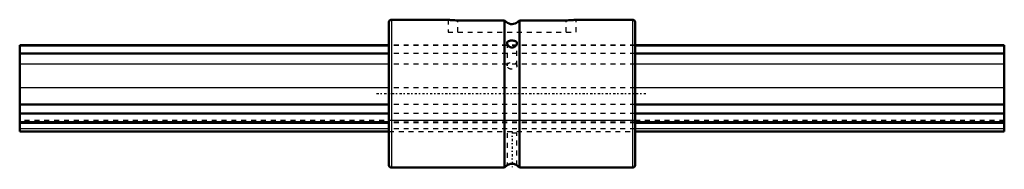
# Model space of a CAD drawing. Header units: millimetres. Extents: x 0 to 200, y -15 to 15.
import ezdxf

# ---------------------------------------------------------------- set-up
doc = ezdxf.new("R2010")
doc.units = ezdxf.units.MM
doc.linetypes.add('Center', pattern=[1.5, 0.45, -0.5, 0.05, -0.5])
doc.linetypes.add('Dashed', pattern=[2, 1, -1])
for name, color, linetype, lineweight in [('2d ConnectionPoints', 7, 'Continuous', 50), ('AM_0', 7, 'Continuous', 50), ('AM_4', 3, 'Continuous', 25), ('AM_7', 7, 'Center', 25), ('AM_9', 6, 'Dashed', 25)]:
    doc.layers.add(name, color=color, linetype=linetype, lineweight=lineweight)

# ---------------------------------------------------------------- blocks, each defined once
blk = doc.blocks.new('1_LBS201200_Spline_Shaft_0_in_LBS20_200L_50750__0')
at = {"layer": 'AM_0'}
for p, q in [((75, 9.85), (0, 9.85)), ((0, 9.85), (0, -7.65)), ((75, 9.8), (0, 9.8)), ((75, 8.12), (0, 8.12)), ((200, 9.85), (125, 9.85)), ((200, 9.8), (125, 9.8)), ((200, 8.12), (125, 8.12)), ((200, 9.85), (200, -7.65)), ((75, -2.22), (0, -2.22)), ((200, -2.22), (125, -2.22)), ((75, -4.04), (0, -4.04)), ((75, -5.76), (0, -5.76)), ((75, -5.9), (0, -5.9)), ((200, -4.04), (125, -4.04)), ((200, -5.76), (125, -5.76)), ((200, -5.9), (125, -5.9)), ((0, -7.65), (75, -7.65)), ((125, -7.65), (200, -7.65))]:
    blk.add_line(p, q, dxfattribs=at)
at = {"layer": 'AM_4'}
for p, q in [((75, 5.95), (0, 5.95)), ((200, 5.95), (125, 5.95)), ((75, 1.2), (0, 1.2)), ((200, 1.2), (125, 1.2)), ((75, -7.14), (0, -7.14)), ((200, -7.14), (125, -7.14))]:
    blk.add_line(p, q, dxfattribs=at)
at = {"layer": 'AM_9'}
for p, q in [((125, 9.85), (75, 9.85)), ((125, 9.8), (75, 9.8)), ((125, 8.12), (75, 8.12)), ((125, 5.95), (75, 5.95)), ((125, 1.2), (75, 1.2)), ((125, -2.22), (75, -2.22)), ((200, -5.48), (0, -5.48)), ((125, -4.04), (75, -4.04)), ((125, -5.76), (75, -5.76)), ((125, -5.9), (75, -5.9)), ((125, -7.14), (75, -7.14)), ((75, -7.65), (125, -7.65))]:
    blk.add_line(p, q, dxfattribs=at)
blk = doc.blocks.new('2_LBS20_Nut_0_in_LBS20_200L_50750__0')
at = {"layer": 'AM_0'}
for p, q in [((75, 14.5), (75, -14.5)), ((87.01, 15), (75.5, 15)), ((98.5, 14.87), (89, 14.87)), ((98.5, 14.87), (98.5, -15)), ((111, 14.87), (101.5, 14.87)), ((101.5, 14.87), (101.5, -15)), ((124.5, 15), (112.99, 15)), ((125, 14.5), (125, -14.5)), ((75.5, -15), (98.5, -15)), ((101.5, -15), (124.5, -15))]:
    blk.add_line(p, q, dxfattribs=at)
for points in [[(89, 14.87), (88.67, 14.87), (88.34, 14.88), (88.04, 14.9), (87.76, 14.92), (87.52, 14.94), (87.31, 14.96), (87.16, 14.98), (87.05, 14.99), (87, 15), (87, 15)], [(101.5, 14.87), (101.35, 14.69), (101.19, 14.54), (100.93, 14.36), (100.64, 14.22), (100.33, 14.14), (100.02, 14.11), (99.71, 14.13), (99.4, 14.21), (99.06, 14.37), (98.8, 14.55), (98.57, 14.78), (98.5, 14.87)], [(113, 15), (112.99, 15), (112.92, 14.99), (112.8, 14.98), (112.64, 14.96), (112.42, 14.93), (112.17, 14.91), (111.87, 14.89), (111.56, 14.88), (111.23, 14.87), (111, 14.87)], [(101, 10.28), (100.99, 10.37), (100.96, 10.45), (100.86, 10.58), (100.77, 10.64), (100.66, 10.68), (100.51, 10.72), (100.35, 10.74), (100.19, 10.75), (100.01, 10.76), (99.87, 10.76), (99.72, 10.75), (99.59, 10.73), (99.46, 10.71), (99.34, 10.68), (99.23, 10.63), (99.13, 10.57), (99.06, 10.49), (99.02, 10.41), (99, 10.32), (99, 10.28)], [(99, 10.28), (99, 10.21), (99.03, 10.1), (99.13, 9.88), (99.21, 9.75), (99.32, 9.64), (99.42, 9.55)], [(99.42, 9.55), (99.56, 9.46), (99.7, 9.4), (99.86, 9.36), (100.02, 9.34), (100.16, 9.36), (100.31, 9.4), (100.44, 9.46), (100.56, 9.54), (100.69, 9.64), (100.79, 9.76), (100.89, 9.9), (100.95, 10.05), (100.99, 10.16), (101, 10.27), (101, 10.28)], [(101, -14.54), (100.99, -14.53), (100.92, -14.49), (100.77, -14.4), (100.65, -14.35), (100.51, -14.3), (100.36, -14.25), (100.18, -14.22), (100.02, -14.22), (99.86, -14.22), (99.72, -14.24), (99.59, -14.27), (99.46, -14.31), (99.34, -14.35), (99.22, -14.4), (99.13, -14.46), (99.06, -14.5), (99.01, -14.53), (99, -14.54)]]:
    blk.add_lwpolyline(points, dxfattribs=at)
for centre, radius, start, end in [((75.5, 14.5), 0.5, 90, 180), ((124.5, 14.5), 0.5, 360, 90), ((75.5, -14.5), 0.5, 180, 270), ((100, -16.13), 1.88, 122.2231, 143.1301), ((100, -16.13), 1.87, 36.8699, 57.8385), ((124.5, -14.5), 0.5, 270, 0)]:
    blk.add_arc(centre, radius, start, end, dxfattribs=at)
at = {"layer": 'AM_4'}
for p, q in [((75.5, 15), (75.5, -15)), ((124.5, 15), (124.5, -15))]:
    blk.add_line(p, q, dxfattribs=at)
at = {"layer": 'AM_7'}
for p, q in [((72.5, 0), (127.5, 0)), ((100, -7.65), (100, -15.35))]:
    blk.add_line(p, q, dxfattribs=at)
at = {"layer": 'AM_9'}
for p, q in [((87, 15), (87, 12.5)), ((89, 12.5), (89, 14.87)), ((111, 12.5), (111, 14.87)), ((113, 12.5), (113, 15)), ((87, 12.5), (113, 12.5)), ((99, 10.28), (99, 5.66)), ((99, 10.25), (99, 10.28)), ((101, 5.66), (101, 10.28)), ((125, 9.85), (75, 9.85)), ((125, 9.8), (75, 9.8)), ((125, 8.12), (75, 8.12)), ((99.44, 9.53), (99.31, 9.64)), ((125, 5.95), (75, 5.95)), ((125, 1.2), (75, 1.2)), ((125, -2.22), (75, -2.22)), ((125, -4.04), (75, -4.04)), ((125, -5.48), (75, -5.48)), ((125, -5.76), (75, -5.76)), ((125, -5.9), (75, -5.9)), ((125, -7.14), (75, -7.14)), ((75, -7.65), (125, -7.65)), ((99, -8), (99, -14.54)), ((101, -8), (99, -8)), ((101, -14.54), (101, -8)), ((99.24, -14.4), (99.26, -14.38))]:
    blk.add_line(p, q, dxfattribs=at)
blk.add_ellipse((100, 5.66), major_axis=(-1, 0), ratio=0.707107, dxfattribs=at)

msp = doc.modelspace()

# ---------------------------------------------------------------- linework, layer by layer
at = {"layer": '2d ConnectionPoints'}
for p in [(75, 0), (75, 0), (125, 0)]:
    msp.add_point(p, dxfattribs=at)

# ---------------------------------------------------------------- block references
for name in ['2_LBS20_Nut_0_in_LBS20_200L_50750__0', '1_LBS201200_Spline_Shaft_0_in_LBS20_200L_50750__0']:
    msp.add_blockref(name, (0, 0))

doc.saveas('drawing.dxf')
